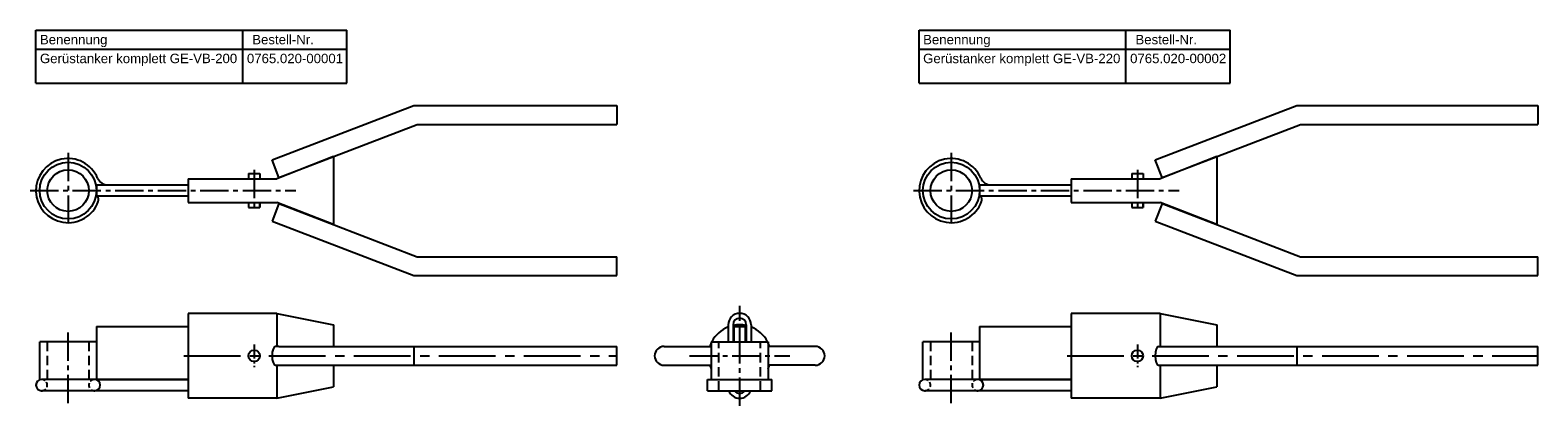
# Model space of a CAD drawing. Header units: millimetres. Extents: x 2369 to 7484, y 242 to 485.
# Tile 1 of 6: x 2369 to 3167, y 286 to 485. Entities that reach past the tile are written whole.
import ezdxf

# ---------------------------------------------------------------- set-up
doc = ezdxf.new("R2010")
doc.units = ezdxf.units.MM
doc.header["$LTSCALE"] = 20
doc.linetypes.add('MITTE2', pattern=[1.125, 0.75, -0.125, 0.125, -0.125])
doc.linetypes.add('VERDECKT2', pattern=[0.1875, 0.125, -0.0625])
doc.layers.add('HALFEN', color=2, linetype='Continuous')
doc.styles.add('ARIAL50', font='ARIAL.TTF', dxfattribs={"height": 5})

msp = doc.modelspace()

# ---------------------------------------------------------------- linework, layer by layer
at = {"layer": 'HALFEN'}
for p, q in [((2371.59, 485.06), (2536.18, 485.06)), ((2371.59, 457.06), (2371.59, 485.06)), ((2481.08, 457.06), (2481.08, 485.06)), ((2536.18, 457.06), (2536.18, 485.06)), ((2839.09, 485.06), (3003.68, 485.06)), ((2839.09, 457.06), (2839.09, 485.06)), ((2948.58, 457.06), (2948.58, 485.06)), ((3003.68, 457.06), (3003.68, 485.06)), ((2371.59, 475.06), (2536.18, 475.06)), ((2839.09, 475.06), (3003.68, 475.06)), ((2371.59, 457.06), (2536.18, 457.06)), ((2839.09, 457.06), (3003.68, 457.06)), ((2496.57, 416.29), (2571.53, 445.06)), ((2571.53, 445.06), (2679.09, 445.06)), ((2679.09, 445.06), (2679.09, 435.06)), ((2964.07, 416.29), (3039.03, 445.06)), ((3039.03, 445.06), (3166.59, 445.06)), ((3166.59, 445.06), (3166.59, 435.06)), ((2500.15, 406.95), (2573.38, 435.06)), ((2573.38, 435.06), (2679.09, 435.06)), ((2967.65, 406.95), (3040.88, 435.06)), ((3040.88, 435.06), (3166.59, 435.06)), ((2500.15, 406.95), (2496.57, 416.29)), ((2529.09, 418.06), (2499.09, 406.31)), ((2529.09, 418.06), (2529.09, 382.06)), ((2967.65, 406.95), (2964.07, 416.29)), ((2996.59, 418.06), (2966.59, 406.31)), ((2996.59, 418.06), (2996.59, 382.06)), ((2484.09, 409.06), (2484.09, 406.31)), ((2484.09, 409.06), (2490.09, 409.06)), ((2490.09, 409.06), (2490.09, 406.31)), ((2951.59, 409.06), (2951.59, 406.31)), ((2951.59, 409.06), (2957.59, 409.06)), ((2957.59, 409.06), (2957.59, 406.31)), ((2452.09, 406.31), (2499.09, 406.31)), ((2452.09, 406.31), (2452.09, 393.81)), ((2919.59, 406.31), (2966.59, 406.31)), ((2919.59, 406.31), (2919.59, 393.81)), ((2452.09, 393.81), (2499.09, 393.81)), ((2484.09, 393.81), (2484.09, 391.06)), ((2484.09, 391.06), (2490.09, 391.06)), ((2490.09, 391.06), (2490.09, 393.81)), ((2490.09, 393.81), (2490.09, 391.06)), ((2500.15, 393.17), (2496.57, 383.83)), ((2529.09, 382.06), (2499.09, 393.81)), ((2500.15, 393.17), (2573.38, 365.06)), ((2919.59, 393.81), (2966.59, 393.81)), ((2951.59, 393.81), (2951.59, 391.06)), ((2951.59, 391.06), (2957.59, 391.06)), ((2957.59, 391.06), (2957.59, 393.81)), ((2957.59, 393.81), (2957.59, 391.06)), ((2967.65, 393.17), (2964.07, 383.83)), ((2996.59, 382.06), (2966.59, 393.81)), ((2967.65, 393.17), (3040.88, 365.06)), ((2496.57, 383.83), (2571.53, 355.06)), ((2964.07, 383.83), (3039.03, 355.06)), ((2573.38, 365.06), (2679.09, 365.06)), ((2679.09, 355.06), (2679.09, 365.06)), ((3040.88, 365.06), (3166.59, 365.06)), ((3166.59, 355.06), (3166.59, 365.06)), ((2571.53, 355.06), (2679.09, 355.06)), ((3039.03, 355.06), (3166.59, 355.06)), ((2403.59, 328.06), (2452.09, 328.06)), ((2403.59, 328.06), (2403.59, 300.06)), ((2499.09, 335.06), (2452.09, 335.06)), ((2452.09, 335.06), (2452.09, 290.06)), ((2499.09, 335.06), (2529.09, 329.06)), ((2499.09, 335.06), (2499.09, 317.56)), ((2529.09, 329.06), (2529.09, 317.56)), ((2737.99, 328.96), (2737.99, 320.06)), ((2740.59, 328.96), (2740.59, 320.06)), ((2741.09, 328.06), (2747.09, 328.06)), ((2741.09, 320.06), (2741.09, 328.06)), ((2744.09, 312.56), (2744.09, 329.06)), ((2747.09, 320.06), (2747.09, 328.06)), ((2747.59, 328.96), (2747.59, 320.06)), ((2750.19, 328.96), (2750.19, 320.06)), ((2871.09, 328.06), (2919.59, 328.06)), ((2871.09, 328.06), (2871.09, 300.06)), ((2871.09, 328.06), (2919.59, 328.06)), ((2871.09, 328.06), (2871.09, 300.06)), ((2966.59, 335.06), (2919.59, 335.06)), ((2919.59, 335.06), (2919.59, 290.06)), ((2966.59, 335.06), (2996.59, 329.06)), ((2966.59, 335.06), (2966.59, 317.56)), ((2996.59, 329.06), (2996.59, 317.56)), ((2403.59, 320.06), (2373.59, 320.06)), ((2373.59, 300.06), (2373.59, 320.06)), ((2729.09, 320.06), (2759.09, 320.06)), ((2729.09, 320.06), (2729.09, 300.06)), ((2759.09, 320.06), (2759.09, 300.06)), ((2871.09, 320.06), (2841.09, 320.06)), ((2841.09, 300.06), (2841.09, 320.06)), ((2871.09, 320.06), (2841.09, 320.06)), ((2841.09, 300.06), (2841.09, 320.06)), ((2500.15, 317.56), (2498.36, 317.56)), ((2500.15, 317.56), (2679.09, 317.56)), ((2571.53, 317.56), (2571.53, 307.56)), ((2679.09, 307.56), (2679.09, 317.56)), ((2704.09, 317.56), (2729.09, 317.56)), ((2784.09, 317.56), (2759.09, 317.56)), ((2965.86, 317.56), (3166.59, 317.56)), ((3039.03, 317.56), (3039.03, 307.56)), ((3166.59, 307.56), (3166.59, 317.56)), ((2498.36, 307.56), (2679.09, 307.56)), ((2499.09, 307.56), (2499.09, 290.06)), ((2499.09, 306.56), (2499.09, 290.06)), ((2529.09, 307.56), (2529.09, 296.06)), ((2704.09, 307.56), (2729.09, 307.56)), ((2784.09, 307.56), (2759.09, 307.56)), ((2965.86, 307.56), (3166.59, 307.56)), ((2966.59, 307.56), (2966.59, 290.06)), ((2966.59, 306.56), (2966.59, 290.06)), ((2996.59, 307.56), (2996.59, 296.06)), ((2452.09, 300.06), (2374.59, 300.06)), ((2403.59, 300.06), (2452.09, 300.06)), ((2499.09, 290.06), (2529.09, 296.06)), ((2727.09, 294.06), (2727.09, 300.06)), ((2727.09, 300.06), (2761.09, 300.06)), ((2761.09, 294.06), (2761.09, 300.06)), ((2919.59, 300.06), (2842.09, 300.06)), ((2919.59, 300.06), (2842.09, 300.06)), ((2871.09, 300.06), (2919.59, 300.06)), ((2871.09, 300.06), (2919.59, 300.06)), ((2966.59, 290.06), (2996.59, 296.06)), ((2452.09, 294.06), (2374.59, 294.06)), ((2499.09, 290.06), (2452.09, 290.06)), ((2727.09, 294.06), (2761.09, 294.06)), ((2919.59, 294.06), (2842.09, 294.06)), ((2919.59, 294.06), (2842.09, 294.06)), ((2966.59, 290.06), (2919.59, 290.06))]:
    msp.add_line(p, q, dxfattribs=at)
at = {"layer": 'HALFEN', "color": 1, "linetype": 'MITTE2'}
for p, q in [((2388.59, 420.06), (2388.59, 380.06)), ((2856.09, 420.06), (2856.09, 380.06)), ((2487.09, 411.06), (2487.09, 389.06)), ((2954.59, 411.06), (2954.59, 389.06)), ((2368.52, 400.06), (2509.18, 400.06)), ((2836.02, 400.06), (2976.68, 400.06)), ((2744.09, 286.06), (2744.09, 339.06)), ((2388.59, 287.47), (2388.59, 326.06)), ((2856.09, 287.47), (2856.09, 326.06)), ((2856.09, 287.47), (2856.09, 326.06)), ((2717.59, 312.56), (2770.59, 312.56))]:
    msp.add_line(p, q, dxfattribs=at)
at = {"layer": 'HALFEN', "color": 1, "linetype": 'VERDECKT2', "ltscale": 2}
for p, q in [((2377.6, 320.06), (2377.6, 300.06)), ((2399.59, 320.06), (2399.59, 300.06)), ((2733.09, 294.06), (2733.09, 320.06)), ((2755.09, 294.06), (2755.09, 320.06)), ((2845.1, 320.06), (2845.1, 300.06)), ((2845.1, 320.06), (2845.1, 300.06)), ((2867.09, 320.06), (2867.09, 300.06)), ((2867.09, 320.06), (2867.09, 300.06))]:
    msp.add_line(p, q, dxfattribs=at)
at = {"layer": 'HALFEN', "color": 1, "linetype": 'MITTE2', "ltscale": 2}
for p, q in [((2449.89, 312.56), (2679.09, 312.56)), ((2917.39, 312.56), (3166.59, 312.56))]:
    msp.add_line(p, q, dxfattribs=at)
at = {"layer": 'HALFEN', "color": 1, "linetype": 'MITTE2', "ltscale": 0.5}
for p, q in [((2487.09, 318.56), (2487.09, 306.56)), ((2954.59, 318.56), (2954.59, 306.56))]:
    msp.add_line(p, q, dxfattribs=at)
at = {"layer": 'HALFEN'}
for points in [[(2452.09, 397.06), (2403.78, 397.06), (2403.78, 403.06), (2452.09, 403.06)], [(2919.59, 397.06), (2871.28, 397.06), (2871.28, 403.06), (2919.59, 403.06)]]:
    msp.add_lwpolyline(points, dxfattribs=at)
for centre, radius in [((2388.59, 400.06), 15), ((2856.09, 400.06), 15), ((2388.59, 400.06), 11), ((2856.09, 400.06), 11), ((2487.09, 312.56), 3), ((2954.59, 312.56), 3), ((2954.59, 312.56), 3)]:
    msp.add_circle(centre, radius, dxfattribs=at)
for centre, radius, start, end in [((2388.59, 400.06), 17, 23.03568, 340.12758), ((2856.09, 400.06), 17, 23.03568, 340.12758), ((2409.76, 409.06), 6, 203.03568, 270), ((2877.26, 409.06), 6, 203.03568, 270), ((2401.76, 395.3), 3, 340.12758, 35.89669), ((2869.26, 395.3), 3, 340.12758, 35.89669), ((2744.09, 328.96), 6.1, 0, 180), ((2744.09, 328.96), 3.5, 0, 180), ((2704.09, 312.56), 5, 90, 270), ((2784.09, 312.56), 5, 270, 90), ((2374.59, 297.06), 3, 90, 270), ((2402.59, 297.06), 3, 270, 90), ((2842.09, 297.06), 3, 90, 270), ((2842.09, 297.06), 3, 90, 270), ((2870.09, 297.06), 3, 270, 90), ((2870.09, 297.06), 3, 270, 90), ((2744.09, 296.16), 6.1, 200.13677, 339.86323), ((2744.09, 296.16), 3.5, 216.8699, 323.1301)]:
    msp.add_arc(centre, radius, start, end, dxfattribs=at)
at = {"layer": 'HALFEN', "color": 2}
for start, end in [(111.69693, 152.96431), (77.75331, 102.24669), (27.03569, 68.30307), (155.38002, 162.3603), (17.6397, 24.61998), (197.6397, 204.61998), (335.38002, 342.3603)]:
    msp.add_arc((2744.09, 312.56), 16.5, start, end, dxfattribs=at)
at = {"layer": 'HALFEN', "color": 1, "linetype": 'VERDECKT2'}
for centre, start, end in [((2374.59, 297.06), 270, 90), ((2402.59, 297.06), 90, 270), ((2842.09, 297.06), 270, 90), ((2842.09, 297.06), 270, 90), ((2870.09, 297.06), 90, 270), ((2870.09, 297.06), 90, 270)]:
    msp.add_arc(centre, 3, start, end, dxfattribs=at)
at = {"layer": 'HALFEN'}
for centre in [(2498.36, 312.56), (2965.86, 312.56)]:
    msp.add_ellipse(centre, major_axis=(0, -5), ratio=0.358368, start_param=3.141593, end_param=6.283185, dxfattribs=at)

# ---------------------------------------------------------------- texts
at = {"layer": 'HALFEN', "style": 'ARIAL50'}
for s, p in [('Benennung', (2373.69, 477.56)), ('Bestell-Nr.', (2486.08, 477.56)), ('Benennung', (2841.19, 477.56)), ('Bestell-Nr.', (2953.58, 477.56)), ('Gerüstanker komplett GE-VB-200', (2373.69, 467.56)), ('0765.020-00001', (2483.26, 467.56)), ('Gerüstanker komplett GE-VB-220', (2841.19, 467.56)), ('0765.020-00002', (2950.76, 467.56))]:
    msp.add_text(s, height=5, dxfattribs=at).set_placement(p)

doc.saveas('drawing.dxf')
